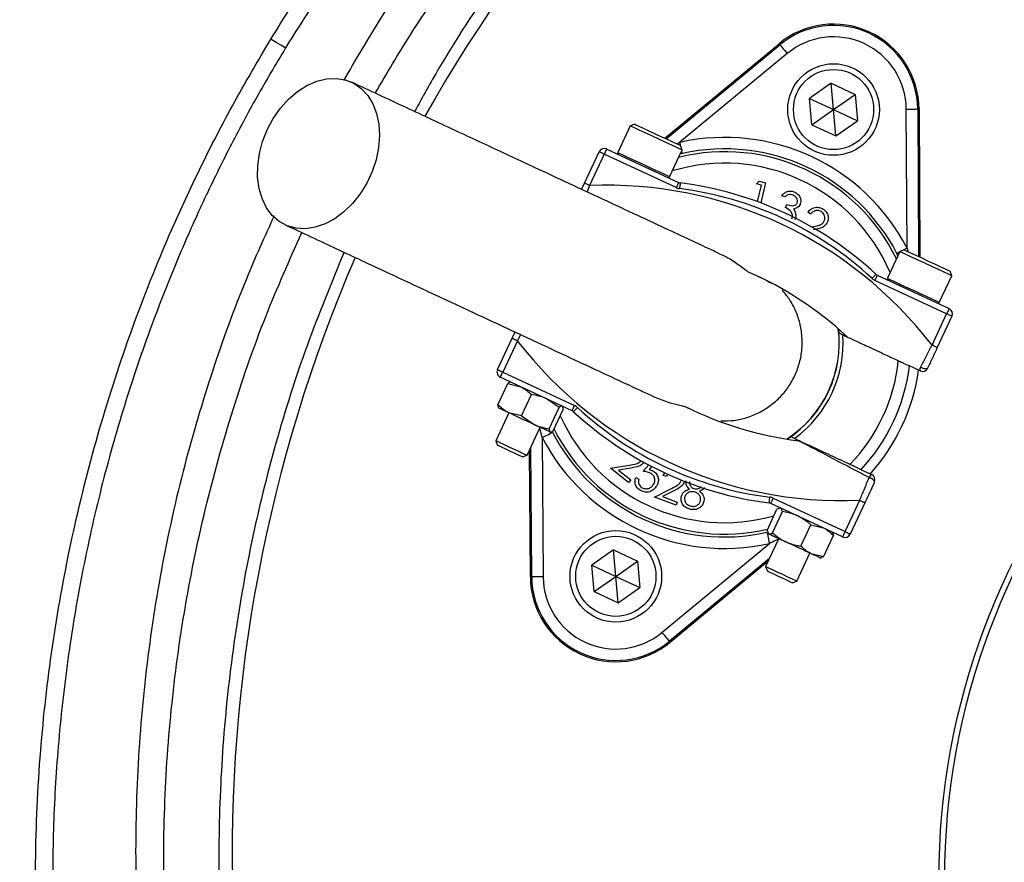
# Model space of a CAD drawing. Header units: millimetres. Extents: x 1200 to 2600, y 1259 to 2659.
# Tile 5 of 15: x 1614 to 1786, y 1962 to 2109. Entities that reach past the tile are written whole.
import ezdxf

# ---------------------------------------------------------------- set-up
doc = ezdxf.new("R2010")
doc.units = ezdxf.units.MM

msp = doc.modelspace()

# ---------------------------------------------------------------- linework, layer by layer
at = {"color": 7, "linetype": 'Continuous', "lineweight": 25}
for p, q in [((1726.99, 2088.53), (1746.94, 2105.05)), ((1727.22, 2088.43), (1747.08, 2104.88)), ((1747.08, 2104.88), (1746.94, 2105.05)), ((1748.36, 2103.34), (1729.62, 2087.82)), ((1756.06, 2098.15), (1752.27, 2095.5)), ((1756.06, 2098.15), (1760.24, 2096.2)), ((1756.46, 2093.55), (1756.06, 2098.15)), ((1752.68, 2090.9), (1752.27, 2095.5)), ((1752.27, 2095.5), (1756.46, 2093.55)), ((1756.46, 2093.55), (1760.24, 2096.2)), ((1760.24, 2096.2), (1760.65, 2091.6)), ((1752.68, 2090.9), (1756.46, 2093.55)), ((1756.46, 2093.55), (1760.65, 2091.6)), ((1756.86, 2088.95), (1756.46, 2093.55)), ((1769.32, 2069.31), (1769.16, 2093.63)), ((1771.16, 2093.65), (1771.33, 2067.86)), ((1771.16, 2093.65), (1771.39, 2093.65)), ((1771.39, 2093.65), (1771.56, 2067.75)), ((1720.93, 2090.7), (1718.75, 2086.03)), ((1721.72, 2090.99), (1720.93, 2090.7)), ((1720.93, 2090.7), (1720.93, 2090.7)), ((1752.68, 2090.9), (1756.86, 2088.95)), ((1756.86, 2088.95), (1760.65, 2091.6)), ((1716.83, 2086.65), (1729.38, 2080.8)), ((1729.99, 2086.48), (1729.7, 2087.27)), ((1712.95, 2080.69), (1715.5, 2086.17)), ((1716.41, 2085.75), (1713.85, 2080.26)), ((1728.95, 2079.9), (1716.41, 2085.75)), ((1727.81, 2081.81), (1729.99, 2086.48)), ((1730.06, 2085.87), (1729.66, 2085.77)), ((1712.44, 2079.6), (1712.95, 2080.69)), ((1742.97, 2080.55), (1743.45, 2081.04)), ((1743.88, 2080.33), (1742.97, 2080.55)), ((1743.18, 2077.43), (1743.88, 2080.33)), ((1743.45, 2081.04), (1744.59, 2080.76)), ((1744.59, 2080.76), (1743.74, 2077.22)), ((1747.9, 2078.27), (1747.41, 2078.49)), ((1748.05, 2076.41), (1748.31, 2076.97)), ((1752.43, 2075.29), (1751.97, 2075.63)), ((1752.64, 2073.02), (1752.71, 2073.04)), ((1768.05, 2068.73), (1765.88, 2064.06)), ((1767.72, 2068.01), (1767.54, 2068.39)), ((1768.85, 2069.02), (1768.05, 2068.73)), ((1764.1, 2064.61), (1776.65, 2058.76)), ((1774.94, 2059.83), (1777.12, 2064.5)), ((1777.12, 2064.5), (1776.83, 2065.3)), ((1776.22, 2057.85), (1763.68, 2063.7)), ((1773.67, 2052.37), (1776.22, 2057.85)), ((1777.13, 2057.43), (1774.57, 2051.95)), ((1700.31, 2053.59), (1700.82, 2054.68)), ((1757.33, 2055.2), (1757.4, 2054.49)), ((1697.75, 2048.1), (1700.31, 2053.59)), ((1701.22, 2053.16), (1698.66, 2047.68)), ((1698.66, 2047.68), (1711.2, 2041.83)), ((1771.58, 2047.88), (1769.73, 2048.75)), ((1697.81, 2041.95), (1699.55, 2045.67)), ((1710.78, 2040.93), (1698.24, 2046.78)), ((1699.55, 2045.67), (1701.8, 2045.11)), ((1700.05, 2045.93), (1699.99, 2045.93)), ((1701.95, 2040.02), (1703.68, 2043.74)), ((1708.53, 2041.48), (1706.29, 2043.02)), ((1699.75, 2040.55), (1697.47, 2035.67)), ((1697.9, 2041.44), (1697.94, 2041.4)), ((1701.95, 2040.02), (1699.69, 2040.58)), ((1706.79, 2037.76), (1708.53, 2041.48)), ((1707.5, 2037.43), (1709.24, 2041.15)), ((1709.16, 2041.64), (1709.11, 2041.7)), ((1701.95, 2040.02), (1704.18, 2038.49)), ((1702.91, 2033.14), (1705.19, 2038.02)), ((1707, 2037.17), (1707.08, 2037.18)), ((1697.47, 2035.67), (1697.77, 2034.86)), ((1705.56, 2036.23), (1705.72, 2011.9)), ((1748.95, 2036.37), (1748.36, 2035.97)), ((1697.77, 2034.86), (1697.77, 2034.86)), ((1703.49, 2011.89), (1703.35, 2034.08)), ((1703.72, 2011.89), (1703.58, 2034.56)), ((1702.09, 2032.84), (1702.91, 2033.14)), ((1717.49, 2030.9), (1720.8, 2031.41)), ((1720.66, 2028.38), (1717.49, 2030.9)), ((1721.02, 2030.88), (1718.86, 2030.54)), ((1718.86, 2030.54), (1721.02, 2028.83)), ((1723.22, 2030.34), (1724.16, 2031.46)), ((1724.67, 2031.19), (1724.22, 2030.66)), ((1726.72, 2029.63), (1727.01, 2030.08)), ((1761.28, 2030.62), (1763.12, 2029.76)), ((1721.02, 2028.83), (1720.66, 2028.38)), ((1721.91, 2029.28), (1722.45, 2028.98)), ((1727.26, 2029.43), (1726.72, 2029.63)), ((1727.5, 2029.83), (1727.26, 2029.43)), ((1725.15, 2025.83), (1728.16, 2027.34)), ((1728.53, 2026.9), (1726.57, 2025.92)), ((1728.96, 2024.41), (1725.15, 2025.83)), ((1726.57, 2025.92), (1729.16, 2024.95)), ((1729.16, 2024.95), (1728.96, 2024.41)), ((1758.05, 2018.88), (1745.51, 2024.73)), ((1745.93, 2025.64), (1758.47, 2019.79)), ((1758.47, 2019.79), (1761.03, 2025.27)), ((1761.94, 2024.85), (1759.38, 2019.37)), ((1744.84, 2020.02), (1746.58, 2023.74)), ((1745.82, 2019.56), (1747.55, 2023.29)), ((1747.04, 2023.88), (1746.58, 2023.74)), ((1747.18, 2023.95), (1747.04, 2023.94)), ((1747.55, 2023.29), (1747.26, 2023.92)), ((1744.84, 2020.02), (1745.14, 2019.39)), ((1750.76, 2017.26), (1752.49, 2020.98)), ((1752.49, 2020.98), (1754.66, 2020.46)), ((1756.32, 2019.61), (1756.24, 2019.73)), ((1756.27, 2019.58), (1756.46, 2019.13)), ((1746.88, 2018.58), (1744.6, 2013.7)), ((1744.98, 2019.55), (1745.06, 2019.42)), ((1754.72, 2015.41), (1756.46, 2019.13)), ((1718.02, 2016.59), (1714.24, 2013.94)), ((1718.02, 2016.59), (1722.21, 2014.63)), ((1718.42, 2011.98), (1718.02, 2016.59)), ((1726.53, 2002.2), (1745.26, 2017.71)), ((1718.42, 2011.98), (1722.21, 2014.63)), ((1722.21, 2014.63), (1722.61, 2010.03)), ((1745.27, 2015.12), (1727.8, 2000.66)), ((1745.04, 2014.64), (1727.95, 2000.49)), ((1750.04, 2011.16), (1752.31, 2016.04)), ((1754.72, 2015.41), (1752.55, 2015.93)), ((1754.13, 2015.2), (1754.28, 2015.21)), ((1754.72, 2015.41), (1754.27, 2015.29)), ((1714.64, 2009.33), (1714.24, 2013.94)), ((1714.24, 2013.94), (1718.42, 2011.98)), ((1744.6, 2013.7), (1744.9, 2012.88)), ((1703.72, 2011.89), (1703.49, 2011.89)), ((1714.64, 2009.33), (1718.42, 2011.98)), ((1718.42, 2011.98), (1722.61, 2010.03)), ((1718.83, 2007.38), (1718.42, 2011.98)), ((1749.22, 2010.86), (1750.04, 2011.16)), ((1714.64, 2009.33), (1718.83, 2007.38)), ((1718.83, 2007.38), (1722.61, 2010.03)), ((1727.8, 2000.66), (1727.95, 2000.49))]:
    msp.add_line(p, q, dxfattribs=at)
at = {"color": 1, "linetype": 'Continuous', "lineweight": 25}
for p, q in [((1729.08, 2087.56), (1729.62, 2087.82)), ((1713.85, 2080.26), (1713.39, 2079.15)), ((1769.32, 2069.31), (1769.45, 2068.74)), ((1701.77, 2054.23), (1701.22, 2053.16)), ((1705.56, 2036.23), (1705.16, 2037.96))]:
    msp.add_line(p, q, dxfattribs=at)
at = {"color": 7, "linetype": 'Continuous', "lineweight": 25, "flags": 128}
for points in [[(1660.71, 2104.31), (1660.63, 2104.36), (1660.46, 2104.46), (1660.21, 2104.61), (1659.89, 2104.8), (1659.51, 2105.03), (1659.09, 2105.29), (1658.63, 2105.57), (1658.15, 2105.86)], [(1747.08, 2104.88), (1747.11, 2104.84), (1747.19, 2104.75), (1747.3, 2104.61), (1747.46, 2104.41), (1747.66, 2104.18), (1747.87, 2103.92), (1748.11, 2103.63), (1748.36, 2103.34)], [(1657.52, 2090.03), (1658.57, 2091.98), (1659.82, 2093.77), (1661.25, 2095.35), (1662.81, 2096.68), (1664.46, 2097.74), (1666.17, 2098.49), (1667.88, 2098.91), (1669.56, 2098.99), (1671.16, 2098.74), (1672.64, 2098.15), (1673.95, 2097.24), (1675.08, 2096.03), (1675.98, 2094.57), (1676.63, 2092.88), (1677.02, 2091), (1677.14, 2089), (1676.98, 2086.91), (1676.55, 2084.79), (1675.86, 2082.71), (1674.92, 2080.7), (1673.77, 2078.83), (1672.42, 2077.14), (1670.93, 2075.68), (1669.31, 2074.48), (1667.63, 2073.57), (1665.91, 2072.98), (1664.21, 2072.73), (1662.57, 2072.82), (1661.02, 2073.24), (1659.62, 2073.99), (1658.4, 2075.05), (1657.38, 2076.39), (1656.61, 2077.98), (1656.08, 2079.77), (1655.83, 2081.71), (1655.85, 2083.77), (1656.14, 2085.87), (1656.71, 2087.98), (1657.52, 2090.03)], [(1769.16, 2093.63), (1769.55, 2093.64), (1769.92, 2093.64), (1770.26, 2093.64), (1770.56, 2093.64), (1770.81, 2093.64), (1771, 2093.65), (1771.12, 2093.65), (1771.16, 2093.65)], [(1729.99, 2086.48), (1729.97, 2086.49), (1729.68, 2086.62), (1729.08, 2086.9), (1728.22, 2087.3), (1727.14, 2087.8), (1725.95, 2088.36), (1724.71, 2088.94), (1723.53, 2089.49), (1722.5, 2089.97), (1721.68, 2090.35), (1721.15, 2090.6), (1720.93, 2090.7)], [(1721.72, 2090.99), (1721.73, 2090.99), (1721.93, 2090.89), (1722.44, 2090.66), (1723.22, 2090.29), (1724.2, 2089.84), (1725.3, 2089.32), (1726.43, 2088.8), (1727.51, 2088.29), (1728.44, 2087.86), (1729.15, 2087.53), (1729.58, 2087.33), (1729.7, 2087.27)], [(1716.83, 2086.65), (1716.82, 2086.64), (1716.8, 2086.58), (1716.76, 2086.5), (1716.71, 2086.39), (1716.64, 2086.25), (1716.57, 2086.09), (1716.49, 2085.92), (1716.41, 2085.75)], [(1716.41, 2085.75), (1716.23, 2085.83), (1716.06, 2085.91), (1715.9, 2085.98), (1715.77, 2086.05), (1715.65, 2086.1), (1715.57, 2086.14), (1715.52, 2086.16), (1715.5, 2086.17)], [(1713.85, 2080.26), (1713.67, 2080.35), (1713.5, 2080.43), (1713.35, 2080.5), (1713.21, 2080.56), (1713.1, 2080.62), (1713.01, 2080.65), (1712.96, 2080.68), (1712.95, 2080.69)], [(1729.38, 2080.8), (1729.37, 2080.79), (1729.34, 2080.73), (1729.31, 2080.65), (1729.25, 2080.54), (1729.19, 2080.4), (1729.12, 2080.24), (1729.04, 2080.07), (1728.95, 2079.9)], [(1729.67, 2080.72), (1729.67, 2080.7), (1729.66, 2080.64), (1729.65, 2080.55), (1729.64, 2080.43), (1729.62, 2080.28), (1729.6, 2080.1), (1729.57, 2079.92), (1729.55, 2079.72)], [(1777.12, 2064.5), (1776.99, 2064.56), (1776.54, 2064.77), (1775.79, 2065.12), (1774.81, 2065.58), (1773.66, 2066.11), (1772.43, 2066.68), (1771.22, 2067.25), (1770.1, 2067.77), (1769.17, 2068.2), (1768.49, 2068.52), (1768.12, 2068.69), (1768.05, 2068.73)], [(1768.85, 2069.02), (1768.92, 2068.98), (1769.28, 2068.82), (1769.93, 2068.51), (1770.82, 2068.1), (1771.87, 2067.61), (1773, 2067.08), (1774.12, 2066.56), (1775.13, 2066.09), (1775.96, 2065.7), (1776.53, 2065.43), (1776.81, 2065.31), (1776.83, 2065.3)], [(1763.84, 2064.78), (1763.83, 2064.77), (1763.79, 2064.73), (1763.73, 2064.66), (1763.65, 2064.57), (1763.54, 2064.46), (1763.43, 2064.33), (1763.3, 2064.19), (1763.17, 2064.05)], [(1764.1, 2064.61), (1764.09, 2064.59), (1764.07, 2064.54), (1764.03, 2064.46), (1763.98, 2064.34), (1763.91, 2064.21), (1763.84, 2064.05), (1763.76, 2063.88), (1763.68, 2063.7)], [(1776.65, 2058.76), (1776.64, 2058.74), (1776.62, 2058.69), (1776.58, 2058.61), (1776.52, 2058.49), (1776.46, 2058.36), (1776.39, 2058.2), (1776.31, 2058.03), (1776.22, 2057.85)], [(1777.13, 2057.43), (1777.11, 2057.44), (1777.06, 2057.46), (1776.98, 2057.5), (1776.87, 2057.56), (1776.73, 2057.62), (1776.57, 2057.69), (1776.4, 2057.77), (1776.22, 2057.85)], [(1757.4, 2054.49), (1757.49, 2054.45), (1758.1, 2054.17)], [(1700.31, 2053.59), (1700.33, 2053.58), (1700.38, 2053.56), (1700.46, 2053.52), (1700.57, 2053.46), (1700.71, 2053.4), (1700.87, 2053.33), (1701.04, 2053.25), (1701.22, 2053.16)], [(1774.57, 2051.95), (1774.56, 2051.96), (1774.51, 2051.98), (1774.42, 2052.02), (1774.31, 2052.07), (1774.17, 2052.14), (1774.01, 2052.21), (1773.84, 2052.29), (1773.67, 2052.37)], [(1697.75, 2048.1), (1697.77, 2048.1), (1697.82, 2048.07), (1697.9, 2048.03), (1698.02, 2047.98), (1698.16, 2047.92), (1698.31, 2047.84), (1698.48, 2047.76), (1698.66, 2047.68)], [(1698.24, 2046.78), (1698.24, 2046.79), (1698.27, 2046.84), (1698.31, 2046.93), (1698.36, 2047.04), (1698.42, 2047.18), (1698.5, 2047.33), (1698.58, 2047.5), (1698.66, 2047.68)], [(1771.69, 2048.56), (1771.88, 2048.47), (1772.08, 2048.38), (1772.28, 2048.32), (1772.46, 2048.28), (1772.63, 2048.27), (1772.76, 2048.28), (1772.85, 2048.31), (1772.9, 2048.37)], [(1699.69, 2040.58), (1699.25, 2040.79), (1698.86, 2040.97), (1698.53, 2041.12), (1698.27, 2041.24), (1698.08, 2041.33), (1697.97, 2041.38), (1697.94, 2041.4)], [(1704.18, 2038.49), (1703.62, 2038.75), (1703.03, 2039.02), (1702.44, 2039.3), (1701.85, 2039.57), (1701.27, 2039.84), (1700.71, 2040.1), (1700.18, 2040.35), (1699.69, 2040.58)], [(1710.78, 2040.93), (1710.79, 2040.94), (1710.81, 2040.99), (1710.85, 2041.08), (1710.91, 2041.19), (1710.97, 2041.33), (1711.04, 2041.48), (1711.12, 2041.65), (1711.2, 2041.83)], [(1711.04, 2040.75), (1711.05, 2040.77), (1711.09, 2040.81), (1711.15, 2040.88), (1711.24, 2040.97), (1711.34, 2041.08), (1711.46, 2041.21), (1711.59, 2041.34), (1711.72, 2041.49)], [(1706.96, 2037.19), (1706.84, 2037.25), (1706.64, 2037.34), (1706.38, 2037.46), (1706.05, 2037.62), (1705.65, 2037.8), (1705.21, 2038.01), (1704.71, 2038.24), (1704.18, 2038.49)], [(1705.56, 2036.23), (1705.91, 2036.4), (1706.24, 2036.57), (1706.54, 2036.73), (1706.81, 2036.87), (1707.03, 2036.99), (1707.2, 2037.07), (1707.3, 2037.13), (1707.34, 2037.15)], [(1707, 2037.17), (1707, 2037.17), (1706.96, 2037.19)], [(1697.47, 2035.67), (1697.47, 2035.67), (1697.67, 2035.58), (1698.18, 2035.34), (1698.93, 2034.99), (1699.82, 2034.57), (1700.77, 2034.13), (1701.64, 2033.73), (1702.34, 2033.4), (1702.78, 2033.2), (1702.91, 2033.14)], [(1749.64, 2036.04), (1749.04, 2036.33), (1748.95, 2036.37)], [(1702.09, 2032.84), (1701.96, 2032.9), (1701.52, 2033.11), (1700.84, 2033.43), (1700.02, 2033.81), (1699.18, 2034.2), (1698.46, 2034.53), (1697.97, 2034.76), (1697.77, 2034.86)], [(1763.61, 2028.43), (1763.62, 2028.51), (1763.58, 2028.6), (1763.51, 2028.71), (1763.39, 2028.82), (1763.24, 2028.94), (1763.07, 2029.05), (1762.88, 2029.15), (1762.67, 2029.24)], [(1745.21, 2024.82), (1745.21, 2024.84), (1745.22, 2024.89), (1745.23, 2024.99), (1745.25, 2025.11), (1745.26, 2025.26), (1745.29, 2025.43), (1745.31, 2025.62), (1745.33, 2025.81)], [(1745.51, 2024.73), (1745.51, 2024.75), (1745.54, 2024.8), (1745.58, 2024.89), (1745.63, 2025), (1745.69, 2025.14), (1745.77, 2025.29), (1745.85, 2025.46), (1745.93, 2025.64)], [(1761.03, 2025.27), (1761.21, 2025.19), (1761.38, 2025.11), (1761.54, 2025.04), (1761.67, 2024.97), (1761.79, 2024.92), (1761.87, 2024.88), (1761.92, 2024.86), (1761.94, 2024.85)], [(1744.82, 2019.67), (1744.83, 2019.62), (1744.86, 2019.51), (1744.9, 2019.33), (1744.95, 2019.08), (1745.02, 2018.79), (1745.09, 2018.45), (1745.18, 2018.09), (1745.26, 2017.71)], [(1758.05, 2018.88), (1758.06, 2018.9), (1758.08, 2018.95), (1758.12, 2019.04), (1758.18, 2019.15), (1758.24, 2019.29), (1758.31, 2019.44), (1758.39, 2019.61), (1758.47, 2019.79)], [(1758.47, 2019.79), (1758.65, 2019.71), (1758.82, 2019.63), (1758.98, 2019.55), (1759.12, 2019.49), (1759.23, 2019.44), (1759.31, 2019.4), (1759.36, 2019.37), (1759.38, 2019.37)], [(1745.14, 2019.39), (1745.07, 2019.42), (1745.06, 2019.42)], [(1748.1, 2018.01), (1747.55, 2018.26), (1747.04, 2018.5), (1746.58, 2018.72), (1746.16, 2018.91), (1745.8, 2019.08), (1745.51, 2019.21), (1745.29, 2019.32), (1745.14, 2019.39)], [(1752.55, 2015.93), (1752.08, 2016.15), (1751.56, 2016.39), (1751.01, 2016.65), (1750.44, 2016.92), (1749.85, 2017.19), (1749.26, 2017.47), (1748.67, 2017.74), (1748.1, 2018.01)], [(1754.13, 2015.2), (1754.11, 2015.2), (1754.03, 2015.24), (1753.87, 2015.31), (1753.64, 2015.42), (1753.34, 2015.56), (1752.97, 2015.73), (1752.55, 2015.93)], [(1744.6, 2013.7), (1744.68, 2013.66), (1745.07, 2013.48), (1745.73, 2013.17), (1746.58, 2012.77), (1747.52, 2012.34), (1748.43, 2011.91), (1749.21, 2011.54), (1749.77, 2011.29), (1750.02, 2011.17), (1750.04, 2011.16)], [(1749.22, 2010.86), (1749.21, 2010.87), (1748.96, 2010.98), (1748.42, 2011.23), (1747.68, 2011.58), (1746.84, 2011.97), (1746.03, 2012.35), (1745.38, 2012.65), (1744.99, 2012.84), (1744.9, 2012.88)], [(1705.72, 2011.9), (1705.34, 2011.9), (1704.96, 2011.9), (1704.62, 2011.9), (1704.32, 2011.89), (1704.07, 2011.89), (1703.88, 2011.89), (1703.77, 2011.89), (1703.72, 2011.89)], [(1727.8, 2000.66), (1727.77, 2000.69), (1727.7, 2000.79), (1727.58, 2000.93), (1727.42, 2001.12), (1727.23, 2001.35), (1727.01, 2001.62), (1726.77, 2001.9), (1726.53, 2002.2)]]:
    msp.add_lwpolyline(points, dxfattribs=at)
at = {"color": 1, "linetype": 'Continuous', "lineweight": 25, "flags": 128}
for points in [[(1729.82, 2086.94), (1729.79, 2087.08), (1729.71, 2087.44), (1729.62, 2087.82)], [(1718.75, 2086.03), (1718.75, 2086.03), (1718.97, 2085.93), (1719.51, 2085.68), (1720.32, 2085.3), (1721.36, 2084.82), (1722.54, 2084.27), (1723.77, 2083.69), (1724.97, 2083.14), (1726.04, 2082.64), (1726.91, 2082.23), (1727.51, 2081.95), (1727.79, 2081.82), (1727.81, 2081.81)], [(1730.06, 2085.87), (1730.05, 2085.91), (1730.02, 2086.03), (1729.98, 2086.21), (1729.94, 2086.38)], [(1768.01, 2068.63), (1767.85, 2068.55), (1767.69, 2068.46), (1767.58, 2068.41), (1767.54, 2068.39)], [(1769.32, 2069.31), (1768.98, 2069.13), (1768.65, 2068.96), (1768.52, 2068.89)], [(1765.88, 2064.06), (1765.94, 2064.03), (1766.32, 2063.85), (1766.99, 2063.54), (1767.92, 2063.1), (1769.04, 2062.58), (1770.26, 2062.02), (1771.48, 2061.44), (1772.63, 2060.91), (1773.61, 2060.45), (1774.36, 2060.1), (1774.81, 2059.89), (1774.94, 2059.83)]]:
    msp.add_lwpolyline(points, dxfattribs=at)
at = {"color": 7, "linetype": 'Continuous', "lineweight": 25}
for centre, radius in [((1899.82, 1959.02), 700), ((1899.82, 1959.02), 600), ((1899.82, 1959.02), 595), ((1899.82, 1959.02), 593.6), ((1899.82, 1959.02), 575), ((1899.82, 1959.02), 388), ((1899.82, 1959.02), 386), ((1899.82, 1959.02), 337.5), ((1899.82, 1959.02), 330), ((1899.82, 1959.02), 329), ((1899.82, 1959.02), 327.5), ((1899.82, 1959.02), 325.5), ((1756.46, 2093.55), 8), ((1756.46, 2093.55), 7), ((1718.42, 2011.98), 8), ((1718.42, 2011.98), 7)]:
    msp.add_circle(centre, radius, dxfattribs=at)
for centre, radius, start, end in [((1914.4, 1963.62), 263, 125.6711, 150.6903), ((1756.46, 2093.55), 14.93, 0.3695, 129.6305), ((1756.46, 2093.55), 14.7, 0.3695, 129.6305), ((1756.46, 2093.55), 12.7, 0.3695, 129.6305), ((1737.44, 2052.77), 35.91, 27.427, 102.573), ((1716.41, 2085.75), 1, 65, 155), ((1737.44, 2052.77), 33.91, 27.427, 102.573), ((1718.98, 2085.93), 0.25, 155, 245), ((1727.59, 2081.91), 0.25, 245, 335), ((1899.82, 1959.02), 125, 99.2069, 180), ((1716.87, 2008.66), 71.67, 37.5829, 92.4171), ((1729.8, 2081.71), 2, 245, 262.8003), ((1729.8, 2081.71), 1, 245, 262.8003), ((1721.95, 2019.54), 61.67, 47.1997, 82.8003), ((1899.82, 1959.02), 124, 99.2818, 180), ((1721.95, 2019.54), 60.67, 47.1997, 82.8003), ((1914.4, 1963.62), 263, 156.6871, 206.8749), ((1716.87, 2008.66), 61.67, 47.1997, 66.3645), ((1764.52, 2065.52), 1, 227.1997, 245), ((1764.52, 2065.52), 2, 227.1997, 245), ((1766.1, 2063.95), 0.25, 155, 245), ((1774.71, 2059.94), 0.25, 245, 335), ((1776.22, 2057.85), 1, 335, 65), ((1737.44, 2052.77), 20, 302.9043, 7.0957), ((1737.44, 2052.77), 20.7, 306.1144, 3.8856), ((1758.01, 2096.87), 71.67, 217.5829, 272.4171), ((1737.44, 2052.77), 30.49, 315.8562, 354.1438), ((1698.66, 2047.68), 1, 155, 245), ((1737.44, 2052.77), 32.53, 317.0993, 352.9007), ((1737.44, 2052.77), 34.21, 317.9236, 352.0712), ((1772.42, 2048.1), 0.874, 147.6637, 193.9529), ((1772, 2048.79), 1, 245, 335), ((1710.36, 2040.02), 1, 47.1997, 65), ((1752.94, 2086), 61.67, 227.1997, 262.8003), ((1710.36, 2040.02), 2, 47.1997, 65), ((1752.94, 2086), 60.67, 227.1997, 262.8003), ((1758.01, 2096.87), 61.67, 243.6355, 262.8003), ((1737.44, 2052.77), 33.91, 207.427, 282.573), ((1737.44, 2052.77), 35.91, 207.427, 282.573), ((1763.51, 2028.97), 0.874, 116.0463, 162.336), ((1762.7, 2028.85), 1, 335, 65), ((1745.08, 2023.83), 1, 65, 82.8003), ((1745.08, 2023.83), 2, 65, 82.8003), ((1758.47, 2019.79), 1, 245, 335), ((1718.42, 2011.98), 14.93, 180.3695, 309.6305), ((1718.42, 2011.98), 14.7, 180.3695, 309.6305), ((1718.42, 2011.98), 12.7, 180.3695, 309.6305)]:
    msp.add_arc(centre, radius, start, end, dxfattribs=at)
at = {"color": 1, "linetype": 'Continuous', "lineweight": 25}
for radius, start, end in [(33.41, 26.0524, 103.9476), (31.41, 23.0383, 106.9617), (20.03, 303.0133, 6.9867), (31.41, 203.8808, 285.8669), (33.41, 206.8106, 282.962)]:
    msp.add_arc((1737.44, 2052.77), radius, start, end, dxfattribs=at)
at = {"color": 7, "linetype": 'Continuous', "lineweight": 25}
for points, knots in [([(1872.17, 2228.76), (1867.02, 2228.06), (1856.73, 2226.65), (1841.49, 2223.35), (1826.45, 2219.33), (1810.87, 2214.41), (1794.83, 2208.42), (1778.54, 2201), (1762.78, 2192.53), (1747.71, 2183.02), (1733.59, 2172.63), (1720.5, 2161.42), (1708.38, 2149.51), (1697.08, 2136.84), (1686.69, 2123.49), (1677.88, 2110.76), (1672.96, 2102.28), (1670.85, 2098.64)], [0, 0, 0, 0, 0.0619081, 0.1239178, 0.1859724, 0.2479419, 0.3192552, 0.3908361, 0.4624875, 0.5340295, 0.60531, 0.6737824, 0.7424746, 0.8112664, 0.880006, 0.9485182, 1, 1, 1, 1]), ([(1658.15, 2105.86), (1659.97, 2108.78), (1663.61, 2114.63), (1669.51, 2123.13), (1675.73, 2131.43), (1683.18, 2140.57), (1691.99, 2150.4), (1702.33, 2160.72), (1713.33, 2170.54), (1724.97, 2179.81), (1737.25, 2188.48), (1749.87, 2196.37), (1762.8, 2203.46), (1775.97, 2209.76), (1789.6, 2215.38), (1803.66, 2220.24), (1818.1, 2224.4), (1827.9, 2226.48), (1832.8, 2227.52)], [0, 0, 0, 0, 0.04713, 0.094261, 0.141685, 0.189109, 0.255699, 0.32234, 0.38893, 0.457464, 0.526053, 0.594587, 0.661169, 0.727803, 0.794386, 0.862905, 0.93148, 1, 1, 1, 1]), ([(1833.37, 2224.58), (1827.66, 2223.34), (1816.22, 2220.88), (1799.4, 2215.72), (1782.93, 2209.53), (1766.93, 2202.24), (1751.48, 2193.91), (1736.64, 2184.52), (1722.45, 2174.13), (1708.97, 2162.81), (1696.29, 2150.63), (1687.07, 2140.49), (1679.51, 2131.37), (1673.41, 2123.45), (1666.7, 2113.91), (1662.64, 2107.41), (1660.71, 2104.31)], [0, 0, 0, 0, 0.080899, 0.162075, 0.243341, 0.324512, 0.405407, 0.486315, 0.567501, 0.64878, 0.729965, 0.810873, 0.838537, 0.893937, 0.949336, 1, 1, 1, 1]), ([(1676.38, 2096.41), (1678.39, 2099.83), (1683.53, 2108.55), (1693.02, 2121.83), (1704.66, 2136.27), (1717.32, 2149.89), (1730.89, 2162.66), (1745.34, 2174.5), (1760.57, 2185.39), (1776.54, 2195.24), (1793.15, 2204.05), (1810.35, 2211.72), (1828.02, 2218.34), (1840.14, 2221.76), (1846.2, 2223.47)], [0, 0, 0, 0, 0.055365, 0.14124, 0.227117, 0.312992, 0.398869, 0.484744, 0.570621, 0.656496, 0.742373, 0.828248, 0.914123, 1, 1, 1, 1]), ([(1759.84, 2178.93), (1755.08, 2175.37), (1745.54, 2168.24), (1732.17, 2156.33), (1719.56, 2143.61), (1707.83, 2130.09), (1697.11, 2115.8), (1688.9, 2103.48), (1684.66, 2095.73), (1683.27, 2093.2)], [0, 0, 0, 0, 0.153905, 0.308334, 0.462944, 0.617377, 0.771286, 0.92531, 1, 1, 1, 1]), ([(1838.82, 1682.59), (1833.98, 1683.74), (1824.28, 1686.05), (1809.99, 1690.47), (1795.94, 1695.59), (1780.92, 1702), (1765.07, 1709.93), (1748.58, 1719.64), (1732.75, 1730.43), (1717.7, 1742.24), (1703.5, 1755.02), (1690.22, 1768.75), (1677.87, 1783.37), (1666.52, 1798.79), (1656.23, 1814.91), (1647.06, 1831.67), (1639.07, 1849.02), (1632.25, 1866.9), (1626.64, 1885.21), (1622.27, 1903.83), (1619.13, 1922.87), (1617.31, 1942.25), (1616.83, 1961.91), (1617.69, 1981.09), (1619.8, 1999.73), (1623.03, 2017.77), (1627.42, 2035.59), (1632.94, 2053.06), (1638.98, 2068.62), (1645.22, 2082.31), (1651.33, 2094.28), (1655.88, 2102), (1658.15, 2105.86)], [0, 0, 0, 0, 0.027803, 0.055646, 0.083488, 0.111292, 0.146788, 0.182405, 0.218064, 0.253681, 0.289177, 0.324666, 0.360276, 0.395927, 0.431537, 0.467026, 0.502516, 0.538128, 0.573781, 0.609392, 0.644882, 0.681436, 0.718034, 0.754587, 0.788597, 0.822714, 0.856867, 0.890984, 0.924994, 0.949991, 0.975003, 1, 1, 1, 1]), ([(1660.71, 2104.31), (1659.01, 2101.46), (1655.63, 2095.76), (1650.94, 2086.97), (1646.53, 2078.02), (1641.78, 2067.41), (1636.89, 2055.07), (1632.16, 2040.93), (1628.14, 2026.44), (1624.88, 2011.62), (1622.42, 1996.52), (1620.81, 1981.57), (1620.01, 1966.82), (1619.99, 1952.26), (1620.72, 1937.66), (1622.25, 1922.79), (1624.63, 1907.72), (1627.89, 1892.53), (1632.04, 1877.4), (1637.08, 1862.38), (1643.02, 1847.53), (1649.73, 1833.18), (1657.17, 1819.37), (1665.28, 1806.11), (1674.2, 1793.21), (1683.92, 1780.7), (1694.44, 1768.66), (1705.52, 1757.34), (1717.11, 1746.76), (1729.16, 1736.94), (1741.84, 1727.7), (1755.19, 1719.17), (1765.25, 1713.27), (1770.93, 1710.5), (1771.82, 1710.07)], [0, 0, 0, 0, 0.021642, 0.043284, 0.065035, 0.086787, 0.11921, 0.151655, 0.184077, 0.217365, 0.250679, 0.283967, 0.31553, 0.347092, 0.379001, 0.410909, 0.444709, 0.478535, 0.512336, 0.547119, 0.58193, 0.616713, 0.650512, 0.684338, 0.718137, 0.752918, 0.787726, 0.822507, 0.856312, 0.890142, 0.923947, 0.958735, 0.993552, 1, 1, 1, 1]), ([(1736.55, 2068.35), (1735.88, 2068.67), (1734.35, 2069.38), (1730.94, 2070.97), (1726.38, 2073.1), (1720.85, 2075.68), (1714.44, 2078.66), (1707.23, 2082.03), (1699.3, 2085.73), (1690.75, 2089.71), (1681.68, 2093.94), (1675.45, 2096.85), (1672.28, 2098.32)], [0, 0, 0, 0, 0.067587, 0.154394, 0.245578, 0.341085, 0.440585, 0.544166, 0.65194, 0.763818, 0.879821, 1, 1, 1, 1]), ([(1747.41, 2078.49), (1747.57, 2078.67), (1747.89, 2079.03), (1748.52, 2079.3), (1749.14, 2079.33), (1749.5, 2079.2), (1749.68, 2079.13)], [0, 0, 0, 0, 0.2802896, 0.5596786, 0.779746, 1, 1, 1, 1]), ([(1749.42, 2078.57), (1749.28, 2078.63), (1748.98, 2078.74), (1748.41, 2078.68), (1748.09, 2078.42), (1747.9, 2078.27)], [0, 0, 0, 0, 0.280634, 0.56036, 1, 1, 1, 1]), ([(1750.12, 2077.21), (1750.16, 2077.37), (1750.24, 2077.68), (1749.98, 2078.22), (1749.63, 2078.44), (1749.42, 2078.57)], [0, 0, 0, 0, 0.278858, 0.56005, 1, 1, 1, 1]), ([(1749.68, 2079.13), (1749.89, 2079.01), (1750.3, 2078.76), (1750.67, 2078.16), (1750.78, 2077.53), (1750.66, 2077.16), (1750.61, 2076.98)], [0, 0, 0, 0, 0.280087, 0.559869, 0.780098, 1, 1, 1, 1]), ([(1749.19, 2074.48), (1749.22, 2074.58), (1749.29, 2074.78), (1749.29, 2075.2), (1749, 2075.9), (1748.43, 2076.21), (1748.05, 2076.41)], [0, 0, 0, 0, 0.125582, 0.251208, 0.500631, 1, 1, 1, 1]), ([(1748.31, 2076.97), (1748.63, 2076.86), (1749.11, 2076.68), (1749.71, 2076.79), (1749.99, 2076.99), (1750.08, 2077.14), (1750.12, 2077.21)], [0, 0, 0, 0, 0.499393, 0.749024, 0.874538, 1, 1, 1, 1]), ([(1750.61, 2076.98), (1750.54, 2076.86), (1750.4, 2076.62), (1750.01, 2076.29), (1749.66, 2076.21), (1749.45, 2076.16)], [0, 0, 0, 0, 0.280507, 0.560794, 1, 1, 1, 1]), ([(1751.97, 2075.63), (1752.17, 2075.84), (1752.58, 2076.28), (1753.4, 2076.51), (1754.17, 2076.44), (1754.57, 2076.19), (1754.77, 2076.07)], [0, 0, 0, 0, 0.280038, 0.559507, 0.779645, 1, 1, 1, 1]), ([(1658.71, 2074.98), (1657.04, 2071.27), (1653.01, 2062.37), (1647.79, 2047.82), (1642.76, 2030.91), (1638.81, 2013.12), (1636.03, 1994.51), (1634.56, 1975.73), (1634.41, 1956.92), (1635.57, 1938.25), (1638.06, 1919.79), (1641.79, 1901.59), (1646.76, 1883.64), (1652.98, 1866.09), (1659.41, 1850.95), (1664.18, 1841.89), (1666.06, 1838.32)], [0, 0, 0, 0, 0.049519, 0.119096, 0.188479, 0.26507, 0.341929, 0.418881, 0.495743, 0.572336, 0.647905, 0.72373, 0.799637, 0.875454, 0.951017, 1, 1, 1, 1]), ([(1749.45, 2076.16), (1749.54, 2076.03), (1749.71, 2075.81), (1749.79, 2075.54), (1749.82, 2075.42)], [0, 0, 0, 0, 0.5598423, 1, 1, 1, 1]), ([(1749.82, 2075.42), (1749.85, 2075.2), (1749.9, 2074.82), (1749.76, 2074.46), (1749.7, 2074.3)], [0, 0, 0, 0, 0.559419, 1, 1, 1, 1]), ([(1754.41, 2075.63), (1754.22, 2075.74), (1753.86, 2075.95), (1753.25, 2075.9), (1752.77, 2075.64), (1752.54, 2075.41), (1752.43, 2075.29)], [0, 0, 0, 0, 0.279443, 0.558563, 0.779019, 1, 1, 1, 1]), ([(1754.72, 2073.87), (1754.81, 2074.03), (1754.99, 2074.36), (1754.94, 2074.9), (1754.74, 2075.34), (1754.52, 2075.53), (1754.41, 2075.63)], [0, 0, 0, 0, 0.279126, 0.559042, 0.779432, 1, 1, 1, 1]), ([(1754.77, 2076.07), (1754.97, 2075.89), (1755.38, 2075.53), (1755.58, 2074.78), (1755.52, 2074.08), (1755.3, 2073.72), (1755.19, 2073.53)], [0, 0, 0, 0, 0.279978, 0.559308, 0.779652, 1, 1, 1, 1]), ([(1660.66, 2073.4), (1663.65, 2072.01), (1669.59, 2069.24), (1678.32, 2065.16), (1686.74, 2061.24), (1694.73, 2057.51), (1702.19, 2054.04), (1708.96, 2050.88), (1714.7, 2048.2), (1719.33, 2046.04), (1722.7, 2044.47), (1724.23, 2043.76), (1724.9, 2043.45)], [0, 0, 0, 0, 0.113512, 0.2252, 0.335104, 0.443266, 0.549589, 0.654173, 0.757141, 0.845616, 0.932495, 1, 1, 1, 1]), ([(1752.71, 2073.04), (1753.12, 2073.11), (1753.69, 2073.21), (1754.39, 2073.5), (1754.61, 2073.75), (1754.72, 2073.87)], [0, 0, 0, 0, 0.560688, 0.780476, 1, 1, 1, 1]), ([(1755.19, 2073.53), (1755.03, 2073.36), (1754.71, 2073), (1753.9, 2072.7), (1753.31, 2072.58), (1752.95, 2072.51)], [0, 0, 0, 0, 0.279326, 0.559182, 1, 1, 1, 1]), ([(1669.85, 1840.09), (1669.09, 1841.47), (1665.34, 1848.22), (1659.75, 1860.89), (1653.17, 1878.05), (1647.9, 1895.63), (1643.84, 1913.5), (1641.05, 1931.61), (1639.53, 1949.85), (1639.29, 1968.15), (1640.33, 1986.42), (1642.65, 2004.59), (1646.22, 2022.56), (1651.08, 2040.25), (1656.77, 2056.82), (1661.41, 2067.23), (1663.56, 2072.05)], [0, 0, 0, 0, 0.019508, 0.095754, 0.171998, 0.248244, 0.324488, 0.400734, 0.476978, 0.553224, 0.629468, 0.705714, 0.781958, 0.858204, 0.934448, 1, 1, 1, 1]), ([(1670.94, 2068.61), (1668.7, 2063.19), (1664.21, 2052.27), (1658.86, 2035.32), (1654.58, 2017.94), (1651.5, 2000.28), (1649.59, 1982.44), (1648.88, 1964.53), (1649.38, 1946.63), (1651.1, 1928.81), (1654.03, 1911.11), (1658.13, 1893.62), (1663.39, 1876.48), (1669.7, 1859.72), (1674.85, 1848.99), (1677.42, 1843.62)], [0, 0, 0, 0, 0.0755982, 0.1524089, 0.2292925, 0.3064383, 0.3836733, 0.4608196, 0.5377036, 0.6146404, 0.6918383, 0.7691254, 0.8463243, 0.923262, 1, 1, 1, 1]), ([(1741.6, 2065.15), (1741.45, 2065.24), (1741.12, 2065.44), (1739.91, 2066.37), (1738.37, 2067.47), (1737.03, 2068.08), (1736.53, 2068.3)], [0, 0, 0, 0, 0.19049, 0.439332, 0.789281, 1, 1, 1, 1]), ([(1743.52, 2064.27), (1743.63, 2064.22), (1744.5, 2063.82), (1745.13, 2063.48), (1745.68, 2063.19), (1745.76, 2063.15)], [0, 0, 0, 0, 0.108412, 0.870313, 1, 1, 1, 1]), ([(1736.78, 2039.13), (1737.54, 2039.14), (1739.07, 2039.16), (1741.33, 2039.68), (1743.48, 2040.54), (1745.47, 2041.78), (1747.21, 2043.31), (1748.68, 2045.13), (1749.81, 2047.15), (1750.59, 2049.35), (1750.99, 2051.63), (1751, 2053.97), (1750.63, 2056.25), (1749.86, 2058.46), (1748.82, 2060.41), (1747.9, 2061.5), (1747.48, 2062)], [0, 0, 0, 0, 0.071324, 0.1427, 0.216148, 0.287488, 0.360898, 0.4322, 0.50557, 0.576847, 0.650192, 0.72147, 0.794814, 0.866117, 0.939485, 1, 1, 1, 1]), ([(1758.1, 2054.17), (1758.1, 2054.17), (1758.12, 2054.16), (1758.49, 2053.99), (1759.91, 2053.32), (1762.15, 2052.28), (1764.78, 2051.06), (1766.75, 2050.13), (1767.64, 2049.72), (1767.78, 2049.66)], [0, 0, 0, 0, 0.00301, 0.191332, 0.379869, 0.586723, 0.815645, 0.971347, 1, 1, 1, 1]), ([(1771.69, 2048.56), (1771.71, 2048.62), (1772.04, 2049.24), (1772.7, 2050.5), (1773.34, 2051.74), (1773.67, 2052.37)], [0, 0, 0, 0, 0.043868, 0.514834, 1, 1, 1, 1]), ([(1774.57, 2051.95), (1774.29, 2051.35), (1773.72, 2050.13), (1773.18, 2048.96), (1772.9, 2048.37)], [0, 0, 0, 0, 0.4922529, 1, 1, 1, 1]), ([(1767.78, 2049.66), (1767.89, 2049.6), (1768.23, 2049.44), (1768.78, 2049.19), (1769.31, 2048.94), (1769.6, 2048.8), (1769.71, 2048.75), (1769.72, 2048.75), (1769.73, 2048.75)], [0, 0, 0, 0, 0.118146, 0.351246, 0.578958, 0.795816, 0.923584, 1, 1, 1, 1]), ([(1699.99, 2045.92), (1699.99, 2045.92), (1699.89, 2045.94), (1699.72, 2045.81), (1699.55, 2045.67)], [0, 0, 0, 0, 0.013112, 1, 1, 1, 1]), ([(1701.8, 2045.11), (1701.85, 2045.09), (1702.55, 2044.76), (1703.13, 2044.23), (1703.68, 2043.74)], [0, 0, 0, 0, 0.0701767, 1, 1, 1, 1]), ([(1706.29, 2043.02), (1706.23, 2043.05), (1705.41, 2043.42), (1704.52, 2043.59), (1703.68, 2043.74)], [0, 0, 0, 0, 0.070198, 1, 1, 1, 1]), ([(1699.69, 2040.58), (1699.64, 2040.6), (1698.95, 2040.94), (1698.36, 2041.46), (1697.81, 2041.95)], [0, 0, 0, 0, 0.070221, 1, 1, 1, 1]), ([(1697.81, 2041.95), (1697.82, 2041.73), (1697.82, 2041.52), (1697.9, 2041.44), (1697.9, 2041.44)], [0, 0, 0, 0, 0.986888, 1, 1, 1, 1]), ([(1724.9, 2043.45), (1725.75, 2043.1), (1727.33, 2042.44), (1729.19, 2042), (1730.26, 2041.76), (1730.52, 2041.66), (1730.62, 2041.62)], [0, 0, 0, 0, 0.355525, 0.659245, 0.862041, 1, 1, 1, 1]), ([(1709.07, 2041.72), (1709.04, 2041.73), (1708.91, 2041.77), (1708.69, 2041.61), (1708.53, 2041.48)], [0, 0, 0, 0, 0.244378, 1, 1, 1, 1]), ([(1709.24, 2041.15), (1709.24, 2041.22), (1709.23, 2041.45), (1709.17, 2041.54), (1709.12, 2041.61)], [0, 0, 0, 0, 0.296739, 1, 1, 1, 1]), ([(1704.18, 2038.49), (1704.24, 2038.46), (1705.06, 2038.09), (1705.96, 2037.92), (1706.79, 2037.76)], [0, 0, 0, 0, 0.070194, 1, 1, 1, 1]), ([(1706.79, 2037.76), (1706.8, 2037.56), (1706.82, 2037.29), (1706.93, 2037.21), (1706.96, 2037.19)], [0, 0, 0, 0, 0.7556218, 1, 1, 1, 1]), ([(1706.96, 2037.19), (1707.07, 2037.2), (1707.22, 2037.21), (1707.45, 2037.39), (1707.5, 2037.43)], [0, 0, 0, 0, 0.773081, 1, 1, 1, 1]), ([(1759.32, 2031.53), (1759.18, 2031.6), (1757.88, 2032.21), (1755.43, 2033.35), (1752.95, 2034.5), (1751.38, 2035.24), (1750.49, 2035.65), (1749.89, 2035.93), (1749.67, 2036.03), (1749.65, 2036.04), (1749.64, 2036.04)], [0, 0, 0, 0, 0.030042, 0.270728, 0.511419, 0.62901, 0.750646, 0.858077, 0.969501, 1, 1, 1, 1]), ([(1762.67, 2029.24), (1761.72, 2029.74), (1759.54, 2030.89), (1756.24, 2032.61), (1753.24, 2034.17), (1751.3, 2035.17), (1750.41, 2035.63), (1750.32, 2035.67), (1750.28, 2035.69)], [0, 0, 0, 0, 0.188573, 0.431986, 0.681105, 0.843209, 0.930549, 1, 1, 1, 1]), ([(1720.8, 2031.41), (1721.21, 2031.47), (1721.78, 2031.55), (1722.48, 2031.82), (1722.71, 2032.06), (1722.82, 2032.18)], [0, 0, 0, 0, 0.560641, 0.780422, 1, 1, 1, 1]), ([(1723.29, 2031.82), (1723.12, 2031.65), (1722.79, 2031.31), (1721.98, 2031.04), (1721.38, 2030.94), (1721.02, 2030.88)], [0, 0, 0, 0, 0.279318, 0.559188, 1, 1, 1, 1]), ([(1724.49, 2029.99), (1724.26, 2030.09), (1723.85, 2030.26), (1723.41, 2030.32), (1723.22, 2030.34)], [0, 0, 0, 0, 0.559296, 1, 1, 1, 1]), ([(1724.22, 2030.66), (1724.35, 2030.63), (1724.58, 2030.57), (1724.8, 2030.46), (1724.89, 2030.41)], [0, 0, 0, 0, 0.560067, 1, 1, 1, 1]), ([(1725.04, 2028.11), (1725.13, 2028.3), (1725.3, 2028.68), (1725.2, 2029.28), (1724.9, 2029.73), (1724.63, 2029.9), (1724.49, 2029.99)], [0, 0, 0, 0, 0.279871, 0.558964, 0.779184, 1, 1, 1, 1]), ([(1724.89, 2030.41), (1725.12, 2030.25), (1725.59, 2029.91), (1725.87, 2029.14), (1725.86, 2028.4), (1725.66, 2027.99), (1725.57, 2027.79)], [0, 0, 0, 0, 0.279665, 0.5590633, 0.7793005, 1, 1, 1, 1]), ([(1761.27, 2030.62), (1761.27, 2030.62), (1761.25, 2030.63), (1761.1, 2030.7), (1760.73, 2030.88), (1760.21, 2031.12), (1759.71, 2031.35), (1759.41, 2031.49), (1759.32, 2031.53)], [0, 0, 0, 0, 0.076408, 0.279523, 0.482371, 0.690808, 0.909639, 1, 1, 1, 1]), ([(1722.72, 2026.99), (1722.51, 2027.13), (1722.1, 2027.42), (1721.8, 2028.07), (1721.74, 2028.72), (1721.85, 2029.09), (1721.91, 2029.28)], [0, 0, 0, 0, 0.279821, 0.559316, 0.779552, 1, 1, 1, 1]), ([(1722.45, 2028.98), (1722.41, 2028.82), (1722.32, 2028.49), (1722.45, 2028.03), (1722.7, 2027.68), (1722.91, 2027.53), (1723.02, 2027.46)], [0, 0, 0, 0, 0.28008, 0.55923, 0.779652, 1, 1, 1, 1]), ([(1728.16, 2027.34), (1728.53, 2027.53), (1729.05, 2027.78), (1729.64, 2028.26), (1729.78, 2028.55), (1729.86, 2028.7)], [0, 0, 0, 0, 0.560684, 0.780442, 1, 1, 1, 1]), ([(1730.41, 2028.51), (1730.3, 2028.29), (1730.09, 2027.87), (1729.4, 2027.35), (1728.86, 2027.07), (1728.53, 2026.9)], [0, 0, 0, 0, 0.279303, 0.559168, 1, 1, 1, 1]), ([(1731.31, 2027.22), (1731.08, 2027.44), (1730.67, 2027.84), (1730.7, 2028.41), (1730.71, 2028.65)], [0, 0, 0, 0, 0.5599946, 1, 1, 1, 1]), ([(1731.3, 2028.53), (1731.29, 2028.37), (1731.28, 2028.04), (1731.54, 2027.66), (1731.85, 2027.38), (1732.1, 2027.31), (1732.22, 2027.27)], [0, 0, 0, 0, 0.278461, 0.558835, 0.779424, 1, 1, 1, 1]), ([(1761.03, 2025.27), (1761.29, 2025.89), (1761.85, 2027.24), (1762.39, 2028.54), (1762.67, 2029.24)], [0, 0, 0, 0, 0.458113, 1, 1, 1, 1]), ([(1763.61, 2028.43), (1763.58, 2028.38), (1763.05, 2027.24), (1762.48, 2026.02), (1761.94, 2024.85)], [0, 0, 0, 0, 0.044002, 1, 1, 1, 1]), ([(1725.57, 2027.79), (1725.38, 2027.54), (1725.02, 2027.03), (1724.19, 2026.67), (1723.38, 2026.68), (1722.94, 2026.89), (1722.72, 2026.99)], [0, 0, 0, 0, 0.279841, 0.559271, 0.779421, 1, 1, 1, 1]), ([(1723.02, 2027.46), (1723.23, 2027.38), (1723.65, 2027.21), (1724.27, 2027.37), (1724.75, 2027.68), (1724.95, 2027.97), (1725.04, 2028.11)], [0, 0, 0, 0, 0.279012, 0.55885, 0.779272, 1, 1, 1, 1]), ([(1729.84, 2025.87), (1729.9, 2026.06), (1730.02, 2026.44), (1730.53, 2026.96), (1731.01, 2027.12), (1731.31, 2027.22)], [0, 0, 0, 0, 0.280121, 0.560014, 1, 1, 1, 1]), ([(1732.12, 2026.74), (1731.91, 2026.77), (1731.5, 2026.81), (1730.97, 2026.56), (1730.58, 2026.2), (1730.48, 2025.89), (1730.43, 2025.73)], [0, 0, 0, 0, 0.279979, 0.55972, 0.779978, 1, 1, 1, 1]), ([(1733.22, 2025.22), (1733.23, 2025.41), (1733.25, 2025.81), (1732.95, 2026.28), (1732.56, 2026.62), (1732.27, 2026.7), (1732.12, 2026.74)], [0, 0, 0, 0, 0.278783, 0.558889, 0.779355, 1, 1, 1, 1]), ([(1732.22, 2027.27), (1732.38, 2027.26), (1732.69, 2027.24), (1733.1, 2027.41), (1733.27, 2027.61), (1733.33, 2027.69)], [0, 0, 0, 0, 0.377889, 0.755956, 1, 1, 1, 1]), ([(1733.91, 2027.48), (1733.83, 2027.37), (1733.6, 2027.08), (1733.25, 2026.95), (1733.02, 2026.87)], [0, 0, 0, 0, 0.360305, 1, 1, 1, 1]), ([(1733.02, 2026.87), (1733.31, 2026.6), (1733.71, 2026.24), (1733.87, 2025.56), (1733.83, 2025.26), (1733.81, 2025.11)], [0, 0, 0, 0, 0.558018, 0.778944, 1, 1, 1, 1]), ([(1731.45, 2023.69), (1731.17, 2023.77), (1730.62, 2023.92), (1730.06, 2024.51), (1729.79, 2025.2), (1729.83, 2025.65), (1729.84, 2025.87)], [0, 0, 0, 0, 0.28063, 0.559406, 0.779895, 1, 1, 1, 1]), ([(1730.43, 2025.73), (1730.42, 2025.54), (1730.4, 2025.14), (1730.71, 2024.66), (1731.12, 2024.37), (1731.42, 2024.29), (1731.57, 2024.24)], [0, 0, 0, 0, 0.279152, 0.558302, 0.778981, 1, 1, 1, 1]), ([(1731.57, 2024.24), (1731.77, 2024.22), (1732.17, 2024.17), (1732.7, 2024.4), (1733.08, 2024.76), (1733.18, 2025.07), (1733.22, 2025.22)], [0, 0, 0, 0, 0.280357, 0.559589, 0.779861, 1, 1, 1, 1]), ([(1733.81, 2025.11), (1733.74, 2024.87), (1733.61, 2024.44), (1733.27, 2024.14), (1733.13, 2024.01)], [0, 0, 0, 0, 0.559349, 1, 1, 1, 1]), ([(1733.13, 2024.01), (1732.99, 2023.92), (1732.71, 2023.74), (1732.13, 2023.6), (1731.71, 2023.66), (1731.45, 2023.69)], [0, 0, 0, 0, 0.280077, 0.560204, 1, 1, 1, 1]), ([(1750.21, 2022.54), (1750.01, 2022.63), (1749.16, 2023), (1748.25, 2023.16), (1747.55, 2023.29)], [0, 0, 0, 0, 0.244358, 1, 1, 1, 1]), ([(1752.49, 2020.98), (1752.34, 2021.12), (1751.64, 2021.73), (1750.84, 2022.19), (1750.21, 2022.54)], [0, 0, 0, 0, 0.226913, 1, 1, 1, 1]), ([(1745.14, 2019.39), (1745.15, 2019.38), (1745.32, 2019.31), (1745.58, 2019.44), (1745.82, 2019.56)], [0, 0, 0, 0, 0.07023, 1, 1, 1, 1]), ([(1745.82, 2019.56), (1746.36, 2019.11), (1747.07, 2018.52), (1747.9, 2018.11), (1748.1, 2018.01)], [0, 0, 0, 0, 0.755642, 1, 1, 1, 1]), ([(1754.66, 2020.46), (1754.71, 2020.44), (1755.38, 2020.12), (1755.94, 2019.61), (1756.46, 2019.13)], [0, 0, 0, 0, 0.07022, 1, 1, 1, 1]), ([(1748.1, 2018.01), (1748.77, 2017.75), (1749.63, 2017.43), (1750.55, 2017.29), (1750.76, 2017.26)], [0, 0, 0, 0, 0.773087, 1, 1, 1, 1]), ([(1752.55, 2015.93), (1752.5, 2015.95), (1751.84, 2016.27), (1751.28, 2016.78), (1750.76, 2017.26)], [0, 0, 0, 0, 0.0701711, 1, 1, 1, 1])]:
    msp.add_open_spline(points, degree=3, knots=knots, dxfattribs=at)
at = {"color": 1, "linetype": 'Continuous', "lineweight": 25}
msp.add_open_spline([(1746.85, 2018.51), (1746.68, 2018.42), (1746.16, 2018.14), (1745.62, 2017.88), (1745.26, 2017.71)], degree=3, knots=[0, 0, 0, 0, 0.326433, 1, 1, 1, 1], dxfattribs=at)

doc.saveas('drawing.dxf')
